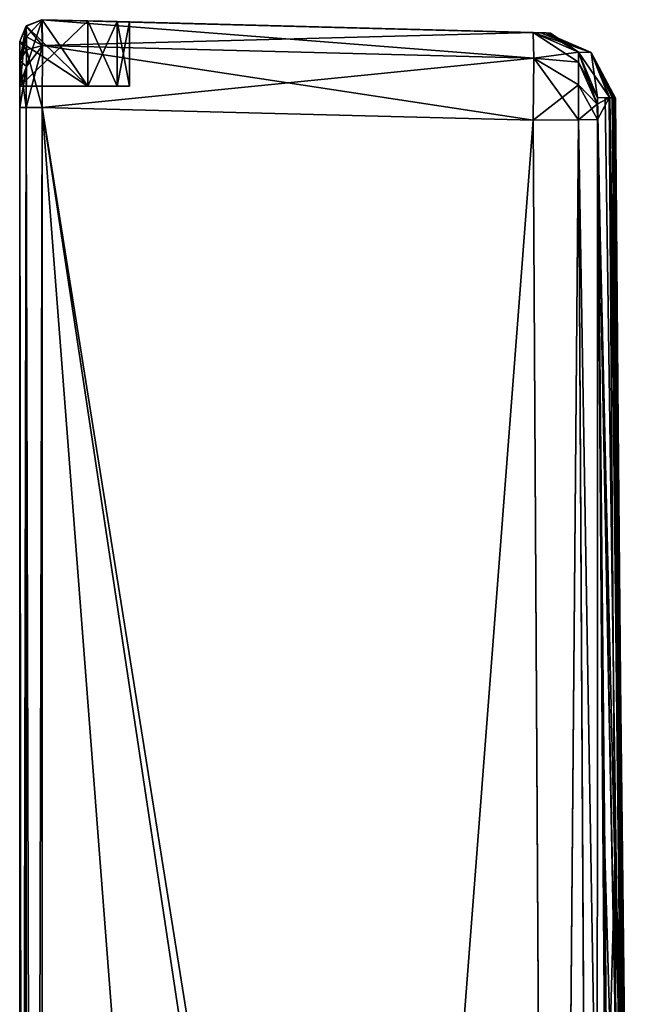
# Model space of a CAD drawing. Header units: metres. Extents: x 59 to 120, y -75 to 110.
# Tile 6 of 7: x 59 to 73, y 53 to 75. Entities that reach past the tile are written whole.
import ezdxf

# ---------------------------------------------------------------- set-up
doc = ezdxf.new("R2010")
doc.units = ezdxf.units.M
doc.layers.add('solid_20464500', color=7, linetype='CONTINUOUS')

msp = doc.modelspace()

# ---------------------------------------------------------------- linework, layer by layer
at = {"layer": 'solid_20464500'}
for points in [[(59.513313, 74.986557, 5.973098), (60.552338, 74.959351, 5.918645), (59, 73.474434, 6)], [(59.151089, 74.844872, 5.992082), (59.513313, 74.986557, 5.973098), (59, 73.474434, 6)], [(59.5, 74.986732, -72.987251), (59.146244, 74.840088, -72.987251), (59.513313, 74.986557, -5.973098)], [(59.518703, 74.400917, -74.400917), (59.146244, 74.840088, -72.987251), (59.5, 74.986732, -72.987251)], [(59.146244, 74.840088, -72.987251), (59.151104, 74.844887, -5.992081), (59.513313, 74.986557, -5.973098)], [(59.513088, 74.986565, 72.987251), (59.513313, 74.986557, 5.973098), (59.151089, 74.844872, 5.992082)], [(59.151169, 74.844948, 72.987251), (59.513088, 74.986565, 72.987251), (59.151089, 74.844872, 5.992082)], [(59.513313, 74.986557, -5.973098), (59.151104, 74.844887, -5.992081), (60.552338, 73.474434, -5.918645)], [(59.153008, 74.597054, 73.916527), (59.513088, 74.986565, 72.987251), (59.151169, 74.844948, 72.987251)], [(59.518703, 74.400917, 74.400917), (59.513088, 74.986565, 72.987251), (59.153008, 74.597054, 73.916527)], [(59.513088, 74.986565, -72.987251), (59.5, 74.986732, -72.987251), (59.513313, 74.986557, -5.973098)], [(59.518703, 74.400917, -74.400917), (59.5, 74.986732, -72.987251), (59.513088, 74.986565, -72.987251)], [(71.099823, 74.683159, 16.356735), (59.513313, 74.986557, 5.973098), (59.513088, 74.986565, 72.987251)], [(70.707626, 74.693428, -72.694107), (59.513088, 74.986565, -72.987251), (59.513313, 74.986557, -5.973098)], [(70.707626, 74.693428, 72.694107), (71.099823, 74.683159, 16.356735), (59.513088, 74.986565, 72.987251)], [(59.518703, 74.400917, 74.400917), (70.707626, 74.693428, 72.694107), (59.513088, 74.986565, 72.987251)], [(70.721519, 74.108566, -74.106552), (59.513088, 74.986565, -72.987251), (70.707626, 74.693428, -72.694107)], [(70.721519, 74.108566, -74.106552), (59.518703, 74.400917, -74.400917), (59.513088, 74.986565, -72.987251)], [(71.099823, 74.683159, 16.356735), (60.552338, 74.959351, 5.918645), (59.513313, 74.986557, 5.973098)], [(59.513313, 74.986557, -5.973098), (60.552338, 73.474434, -5.918645), (60.552338, 74.959351, -5.918645)], [(70.995773, 74.685883, -39.981911), (59.513313, 74.986557, -5.973098), (60.552338, 74.959351, -5.918645)], [(70.872574, 74.689102, -56.341694), (70.707626, 74.693428, -72.694107), (59.513313, 74.986557, -5.973098)], [(70.995773, 74.685883, -39.981911), (70.872574, 74.689102, -56.341694), (59.513313, 74.986557, -5.973098)], [(60.552338, 74.959351, 5.918645), (60.552338, 73.474434, 5.918645), (59, 73.474434, 6)], [(59.151169, 74.844948, 72.987251), (59.151089, 74.844872, 5.992082), (59, 74.486885, 6)], [(59.151169, 74.844948, 72.987251), (59, 74.486885, 6), (59, 74.486732, 39.49358)], [(59.151169, 74.844948, 72.987251), (59, 74.486732, 39.49358), (59, 74.486732, 72.987152)], [(59.151169, 74.844948, 72.987251), (59, 74.486732, 72.987152), (59, 74.047585, 74.047607)], [(59.153008, 74.597054, 73.916527), (59.151169, 74.844948, 72.987251), (59, 74.047585, 74.047607)], [(59.151104, 74.844887, -5.992081), (59, 74.486885, -6), (60.552338, 73.474434, -5.918645)], [(59, 74.486732, -39.493629), (59, 74.486885, -6), (59.151104, 74.844887, -5.992081)], [(59, 74.486732, -39.493629), (59.151104, 74.844887, -5.992081), (59, 74.486732, -72.987267)], [(59.146244, 74.840088, -72.987251), (59, 74.486732, -72.987267), (59.151104, 74.844887, -5.992081)], [(59, 74.486885, 6), (59.151089, 74.844872, 5.992082), (59, 73.474434, 6)], [(59.153236, 74.301666, -74.301689), (59, 74.486732, -72.987267), (59.146244, 74.840088, -72.987251)], [(59.518703, 74.400917, -74.400917), (59.153236, 74.301666, -74.301689), (59.146244, 74.840088, -72.987251)], [(61.22543, 74.941727, 5.608286), (60.552338, 73.474434, 5.918645), (60.552338, 74.959351, 5.918645)], [(71.099823, 74.683159, 16.356735), (61.22543, 74.941727, 5.608286), (60.552338, 74.959351, 5.918645)], [(61.225361, 73.474434, -5.608357), (60.552338, 74.959351, -5.918645), (60.552338, 73.474434, -5.918645)], [(61.225361, 73.474434, -5.608357), (61.225422, 74.941727, -5.608295), (60.552338, 74.959351, -5.918645)], [(70.995773, 74.685883, -39.981911), (60.552338, 74.959351, -5.918645), (61.225422, 74.941727, -5.608295)], [(61.225361, 73.474434, 5.608357), (60.552338, 73.474434, 5.918645), (61.22543, 74.941727, 5.608286)], [(61.225361, 73.474434, 5.608357), (61.22543, 74.941727, 5.608286), (61.5, 74.934532, 4.920016)], [(61.225361, 73.474434, -5.608357), (61.5, 73.474434, -4.920016), (61.225422, 74.941727, -5.608295)], [(61.225361, 73.474434, 5.608357), (61.5, 74.934532, 4.920016), (61.5, 73.474434, 4.920016)], [(61.225422, 74.941727, -5.608295), (61.5, 73.474434, -4.920016), (61.5, 74.934532, -4.920016)], [(70.995773, 74.685883, -39.981911), (61.225422, 74.941727, -5.608295), (61.5, 74.934532, -4.920016)], [(71.099823, 74.683159, 16.356735), (61.5, 74.934532, 4.920016), (61.22543, 74.941727, 5.608286)], [(61.5, 74.934532, -4.920016), (61.5, 73.474434, 4.920016), (61.5, 74.934532, 4.920016)], [(61.5, 74.934532, -4.920016), (61.5, 73.474434, -4.920016), (61.5, 73.474434, 4.920016)], [(70.995773, 74.685883, -39.981911), (61.5, 74.934532, -4.920016), (61.5, 74.934532, 4.920016)], [(71.099823, 74.683159, 16.356735), (70.995773, 74.685883, -39.981911), (61.5, 74.934532, 4.920016)], [(59.153008, 73.916542, 74.597038), (59.153008, 74.597054, 73.916527), (59, 74.047585, 74.047607)], [(59.518703, 74.400917, 74.400917), (59.153008, 74.597054, 73.916527), (59.153008, 73.916542, 74.597038)], [(70.721519, 74.106552, 74.108566), (70.707626, 74.693428, 72.694107), (59.518703, 74.400917, 74.400917)], [(72.024933, 74.239204, -39.988415), (70.707626, 74.693428, -72.694107), (70.872574, 74.689102, -56.341694)], [(71.736755, 74.246727, -72.70594), (70.707626, 74.693428, -72.694107), (72.024933, 74.239204, -39.988415)], [(71.737595, 74.015762, -73.503387), (70.707626, 74.693428, -72.694107), (71.736755, 74.246727, -72.70594)], [(71.737595, 74.015762, -73.503387), (70.721519, 74.108566, -74.106552), (70.707626, 74.693428, -72.694107)], [(71.736763, 74.246735, 72.70594), (71.099823, 74.683159, 16.356735), (70.707626, 74.693428, 72.694107)], [(71.736763, 74.246735, 72.70594), (70.707626, 74.693428, 72.694107), (70.721519, 74.106552, 74.108566)], [(72.024933, 74.239204, -39.988415), (70.872574, 74.689102, -56.341694), (70.995773, 74.685883, -39.981911)], [(71.736763, 74.246735, 72.70594), (70.995773, 74.685883, -39.981911), (71.099823, 74.683159, 16.356735)], [(71.736763, 74.246735, 72.70594), (72.024933, 74.239204, -39.988415), (70.995773, 74.685883, -39.981911)], [(59, 74.486732, 39.49358), (59, 74.486885, 6), (59, 73.474434, 6)], [(59, 74.486885, -6), (59, 73.474434, -6), (60.552338, 73.474434, -5.918645)], [(59, 74.047607, -74.047592), (59, 73.474434, -6), (59, 74.486885, -6)], [(59, 74.486732, -39.493629), (59, 74.047607, -74.047592), (59, 74.486885, -6)], [(59, 74.486732, 72.987152), (59, 74.486732, 39.49358), (59, 73.474434, 6)], [(59, 74.047585, 74.047607), (59, 74.486732, 72.987152), (59, 73.474434, 6)], [(59, 74.486732, -39.493629), (59, 74.486732, -72.987267), (59, 74.047607, -74.047592)], [(59.153236, 74.301666, -74.301689), (59, 74.047607, -74.047592), (59, 74.486732, -72.987267)], [(59.153236, 74.301666, -74.301689), (59.151169, 72.987251, -74.844948), (59, 74.047607, -74.047592)], [(59.518703, 74.400917, 74.400917), (59.153008, 73.916542, 74.597038), (59.151169, 72.987251, 74.844948)], [(59.518703, 74.400917, 74.400917), (59.151169, 72.987251, 74.844948), (59.513088, 72.987251, 74.986565)], [(59.153236, 74.301666, -74.301689), (59.513088, 72.987251, -74.986565), (59.151169, 72.987251, -74.844948)], [(59.518703, 74.400917, -74.400917), (59.513088, 72.987251, -74.986565), (59.153236, 74.301666, -74.301689)], [(70.721519, 74.106552, 74.108566), (59.518703, 74.400917, 74.400917), (59.513088, 72.987251, 74.986565)], [(70.707626, 72.694107, -74.693428), (59.513088, 72.987251, -74.986565), (59.518703, 74.400917, -74.400917)], [(70.721519, 74.108566, -74.106552), (70.707626, 72.694107, -74.693428), (59.518703, 74.400917, -74.400917)], [(70.707626, 72.694107, 74.693428), (70.721519, 74.106552, 74.108566), (59.513088, 72.987251, 74.986565)], [(71.736748, 72.70594, -74.246719), (70.707626, 72.694107, -74.693428), (70.721519, 74.108566, -74.106552)], [(71.737595, 73.503387, 74.015762), (70.721519, 74.106552, 74.108566), (70.707626, 72.694107, 74.693428)], [(71.737595, 74.016075, 73.503014), (71.736763, 74.246735, 72.70594), (70.721519, 74.106552, 74.108566)], [(71.737595, 73.503021, -74.016075), (71.736748, 72.70594, -74.246719), (70.721519, 74.108566, -74.106552)], [(71.737595, 74.015762, -73.503387), (71.737595, 73.503021, -74.016075), (70.721519, 74.108566, -74.106552)], [(71.737595, 74.016075, 73.503014), (70.721519, 74.106552, 74.108566), (71.737595, 73.503387, 74.015762)], [(71.736755, 74.246727, -72.70594), (72.024933, 74.239204, -39.988415), (72.456375, 73.203552, -39.991283)], [(72.168167, 73.211098, -72.711105), (71.736755, 74.246727, -72.70594), (72.456375, 73.203552, -39.991283)], [(72.16581, 73.064835, -73.064651), (71.736755, 74.246727, -72.70594), (72.168167, 73.211098, -72.711105)], [(72.16581, 73.064835, -73.064651), (71.737595, 74.015762, -73.503387), (71.736755, 74.246727, -72.70594)], [(71.736763, 74.246735, 72.70594), (72.168167, 73.211098, 72.711151), (72.024933, 74.239204, -39.988415)], [(71.737595, 74.016075, 73.503014), (72.168167, 73.211098, 72.711151), (71.736763, 74.246735, 72.70594)], [(72.509689, 73.202042, -30.284805), (72.456375, 73.203552, -39.991283), (72.024933, 74.239204, -39.988415)], [(72.548973, 73.201218, -20.358706), (72.509689, 73.202042, -30.284805), (72.024933, 74.239204, -39.988415)], [(72.572823, 73.200607, -10.459033), (72.548973, 73.201218, -20.358706), (72.024933, 74.239204, -39.988415)], [(72.581329, 73.200195, -0.753057), (72.572823, 73.200607, -10.459033), (72.024933, 74.239204, -39.988415)], [(72.57428, 73.200439, 9.527678), (72.581329, 73.200195, -0.753057), (72.024933, 74.239204, -39.988415)], [(72.543205, 73.201714, 22.097012), (72.57428, 73.200439, 9.527678), (72.024933, 74.239204, -39.988415)], [(72.451828, 73.205116, 40.709614), (72.543205, 73.201714, 22.097012), (72.024933, 74.239204, -39.988415)], [(72.440804, 73.204811, 42.408279), (72.451828, 73.205116, 40.709614), (72.024933, 74.239204, -39.988415)], [(72.168167, 73.211098, 72.711151), (72.440804, 73.204811, 42.408279), (72.024933, 74.239204, -39.988415)], [(59, 74.047607, -74.047592), (59, 72.987167, -74.486732), (59, 73.474434, -6)], [(59.151169, 72.987251, -74.844948), (59, 72.987167, -74.486732), (59, 74.047607, -74.047592)], [(59, 72.987282, 74.486732), (59, 74.047585, 74.047607), (59, 73.474434, 6)], [(59.153008, 73.916542, 74.597038), (59, 74.047585, 74.047607), (59, 72.987282, 74.486732)], [(59.151169, 72.987251, 74.844948), (59.153008, 73.916542, 74.597038), (59, 72.987282, 74.486732)], [(71.737595, 74.016075, 73.503014), (72.16581, 73.064636, 73.064842), (72.168167, 73.211098, 72.711151)], [(71.737595, 74.016075, 73.503014), (71.737595, 73.503387, 74.015762), (72.16581, 73.064636, 73.064842)], [(72.16581, 73.064835, -73.064651), (71.737595, 73.503021, -74.016075), (71.737595, 74.015762, -73.503387)], [(61.225361, 73.474434, 5.608357), (59, 73.474434, 6), (60.552338, 73.474434, 5.918645)], [(61.225361, 73.474434, 5.608357), (61.5, 73.474434, 4.920016), (59, 73.474434, 6)], [(61.5, 73.474434, -4.920016), (59, 73.474434, 6), (61.5, 73.474434, 4.920016)], [(61.225361, 73.474434, -5.608357), (59, 73.474434, 6), (61.5, 73.474434, -4.920016)], [(61.225361, 73.474434, -5.608357), (60.552338, 73.474434, -5.918645), (59, 73.474434, 6)], [(59, 73.474434, -6), (59, 73.474434, 6), (60.552338, 73.474434, -5.918645)], [(59, 72.987167, -74.486732), (59, 73.474434, 6), (59, 73.474434, -6)], [(59, 72.987167, -74.486732), (59, 72.987282, 74.486732), (59, 73.474434, 6)], [(71.737595, 73.503387, 74.015762), (70.707626, 72.694107, 74.693428), (71.736763, 72.705948, 74.246735)], [(72.168167, 72.711136, -73.211098), (71.736748, 72.70594, -74.246719), (71.737595, 73.503021, -74.016075)], [(71.737595, 73.503387, 74.015762), (71.736763, 72.705948, 74.246735), (72.16581, 73.064636, 73.064842)], [(72.16581, 73.064835, -73.064651), (72.168167, 72.711136, -73.211098), (71.737595, 73.503021, -74.016075)], [(72.16581, 73.064636, 73.064842), (72.440804, 73.204811, 42.408279), (72.168167, 73.211098, 72.711151)], [(72.851372, 38.277248, -20.910957), (72.16581, 73.064835, -73.064651), (72.168167, 73.211098, -72.711105)], [(72.168167, 72.711159, 73.211098), (72.440804, 73.204811, 42.408279), (72.16581, 73.064636, 73.064842)], [(72.349655, 73.2052, -54.451794), (72.168167, 73.211098, -72.711105), (72.456375, 73.203552, -39.991283)], [(72.851372, 38.277248, -20.910957), (72.168167, 73.211098, -72.711105), (72.349655, 73.2052, -54.451794)], [(72.563354, 55.741745, 49.817276), (72.440804, 73.204811, 42.408279), (72.168167, 72.711159, 73.211098)], [(72.851372, 38.277248, -20.910957), (72.349655, 73.2052, -54.451794), (72.456375, 73.203552, -39.991283)], [(72.794479, 51.281296, -0.933398), (72.451828, 73.205116, 40.709614), (72.440804, 73.204811, 42.408279)], [(72.797043, 50.694836, 5.27583), (72.794479, 51.281296, -0.933398), (72.440804, 73.204811, 42.408279)], [(72.563354, 55.741745, 49.817276), (72.797043, 50.694836, 5.27583), (72.440804, 73.204811, 42.408279)], [(72.794479, 51.281296, -0.933398), (72.543205, 73.201714, 22.097012), (72.451828, 73.205116, 40.709614)], [(72.684814, 55.740669, -30.451267), (72.456375, 73.203552, -39.991283), (72.509689, 73.202042, -30.284805)], [(72.684814, 55.740669, -30.451267), (72.851372, 38.277248, -20.910957), (72.456375, 73.203552, -39.991283)], [(72.851372, 38.277248, -20.910957), (72.509689, 73.202042, -30.284805), (72.548973, 73.201218, -20.358706)], [(72.684814, 55.740669, -30.451267), (72.509689, 73.202042, -30.284805), (72.851372, 38.277248, -20.910957)], [(72.810905, 47.527336, -12.711145), (72.57428, 73.200439, 9.527678), (72.543205, 73.201714, 22.097012)], [(72.79921, 50.199627, -7.075768), (72.810905, 47.527336, -12.711145), (72.543205, 73.201714, 22.097012)], [(72.794479, 51.281296, -0.933398), (72.79921, 50.199627, -7.075768), (72.543205, 73.201714, 22.097012)], [(72.851372, 38.277248, -20.910957), (72.548973, 73.201218, -20.358706), (72.572823, 73.200607, -10.459033)], [(72.851372, 38.277248, -20.910957), (72.572823, 73.200607, -10.459033), (72.581329, 73.200195, -0.753057)], [(72.828712, 43.45586, -17.435778), (72.581329, 73.200195, -0.753057), (72.57428, 73.200439, 9.527678)], [(72.810905, 47.527336, -12.711145), (72.828712, 43.45586, -17.435778), (72.57428, 73.200439, 9.527678)], [(72.828712, 43.45586, -17.435778), (72.851372, 38.277248, -20.910957), (72.581329, 73.200195, -0.753057)], [(59, -0.000052, -74.486732), (59, 0.000056, 74.486732), (59, 72.987282, 74.486732)], [(59.151169, -72.987251, 74.844948), (59, 72.987282, 74.486732), (59, 0.000056, 74.486732)], [(59, 72.987167, -74.486732), (59, -0.000052, -74.486732), (59, 72.987282, 74.486732)], [(59.151169, -72.987251, 74.844948), (59.151169, 72.987251, 74.844948), (59, 72.987282, 74.486732)], [(59.151169, 72.987251, -74.844948), (59, -72.987282, -74.486732), (59, -0.000052, -74.486732)], [(59.151169, 72.987251, -74.844948), (59.151169, -72.987251, -74.844948), (59, -72.987282, -74.486732)], [(59.151169, 72.987251, -74.844948), (59, -0.000052, -74.486732), (59, 72.987167, -74.486732)], [(59.513088, -72.987251, 74.986565), (59.513088, 72.987251, 74.986565), (59.151169, 72.987251, 74.844948)], [(59.151169, -72.987251, 74.844948), (59.513088, -72.987251, 74.986565), (59.151169, 72.987251, 74.844948)], [(59.513088, 72.987251, -74.986565), (59.513088, -72.987251, -74.986565), (59.151169, -72.987251, -74.844948)], [(59.151169, 72.987251, -74.844948), (59.513088, 72.987251, -74.986565), (59.151169, -72.987251, -74.844948)], [(70.707626, 72.694107, 74.693428), (59.513088, 72.987251, 74.986565), (59.513088, -72.987251, 74.986565)], [(70.707626, -72.694107, -74.693428), (59.513088, -72.987251, -74.986565), (59.513088, 72.987251, -74.986565)], [(71.119972, 0.123718, -74.682625), (59.513088, 72.987251, -74.986565), (70.707626, 72.694107, -74.693428)], [(71.118309, -3.990917, -74.682671), (70.707626, -72.694107, -74.693428), (59.513088, 72.987251, -74.986565)], [(71.119972, 0.123718, -74.682625), (71.118309, -3.990917, -74.682671), (59.513088, 72.987251, -74.986565)], [(71.736763, 72.705948, 74.246735), (72.168167, 72.711159, 73.211098), (72.16581, 73.064636, 73.064842)], [(72.851372, 38.277248, -20.910957), (72.168167, 72.711136, -73.211098), (72.16581, 73.064835, -73.064651)], [(71.120735, 0.000003, 74.68261), (70.707626, 72.694107, 74.693428), (59.513088, -72.987251, 74.986565)], [(71.736763, 72.705948, 74.246735), (70.707626, 72.694107, 74.693428), (71.120735, 0.000003, 74.68261)], [(71.736748, 72.70594, -74.246719), (71.119972, 0.123718, -74.682625), (70.707626, 72.694107, -74.693428)], [(72.159882, -0.000003, -74.225693), (71.119972, 0.123718, -74.682625), (71.736748, 72.70594, -74.246719)], [(72.150215, 0.000003, 74.235634), (71.736763, 72.705948, 74.246735), (71.120735, 0.000003, 74.68261)], [(72.159882, -0.000003, -74.225693), (71.736748, 72.70594, -74.246719), (72.168167, 72.711136, -73.211098)], [(72.529778, 25.692432, 73.201637), (72.168167, 72.711159, 73.211098), (71.736763, 72.705948, 74.246735)], [(72.150215, 0.000003, 74.235634), (72.529778, 25.692432, 73.201637), (71.736763, 72.705948, 74.246735)], [(72.464836, 38.492706, -73.267181), (72.159882, -0.000003, -74.225693), (72.168167, 72.711136, -73.211098)], [(72.529778, 25.692432, 73.201637), (72.391121, 49.338566, 73.205215), (72.168167, 72.711159, 73.211098)], [(72.563354, 55.741745, 49.817276), (72.168167, 72.711159, 73.211098), (72.391121, 49.338566, 73.205215)], [(72.336555, 55.996426, -73.184776), (72.464836, 38.492706, -73.267181), (72.168167, 72.711136, -73.211098)], [(72.851372, 38.277248, -20.910957), (72.336555, 55.996426, -73.184776), (72.168167, 72.711136, -73.211098)], [(72.851372, 38.277248, -20.910957), (72.464836, 38.492706, -73.267181), (72.336555, 55.996426, -73.184776)], [(72.563354, 55.741745, 49.817276), (72.391121, 49.338566, 73.205215), (72.683624, 36.784431, 51.926659)], [(72.563354, 55.741745, 49.817276), (72.806725, 48.482265, 11.107063), (72.797043, 50.694836, 5.27583)], [(72.563354, 55.741745, 49.817276), (72.822823, 44.802113, 16.142458), (72.806725, 48.482265, 11.107063)], [(72.563354, 55.741745, 49.817276), (72.683624, 36.784431, 51.926659), (72.822823, 44.802113, 16.142458)]]:
    msp.add_3dface(points, dxfattribs=at)

doc.saveas('drawing.dxf')
